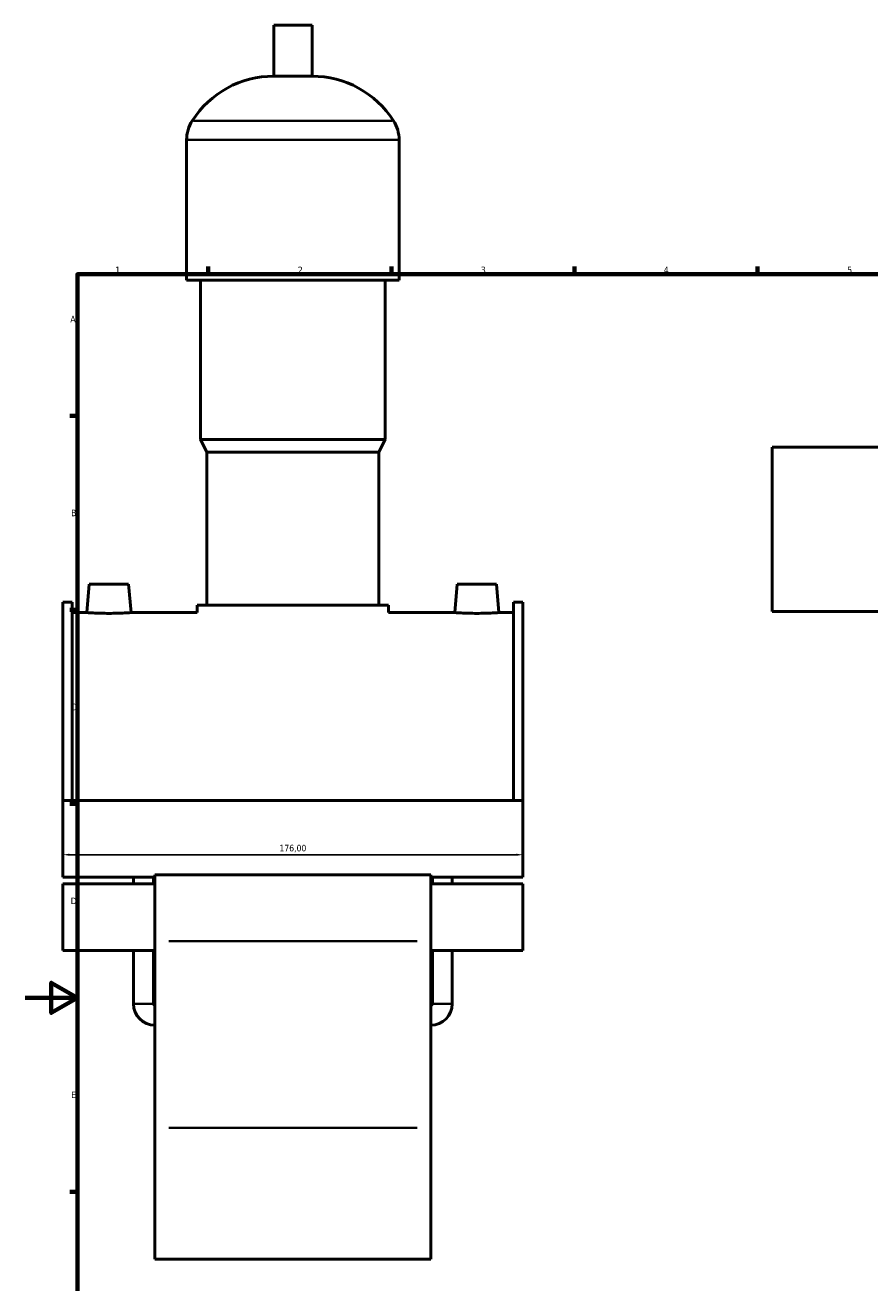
# Model space of a CAD drawing. Header units: millimetres. Extents: x 0 to 1022, y -235 to 1214.
# Tile 3 of 7: x 0 to 323, y 188 to 669. Entities that reach past the tile are written whole.
import ezdxf

# ---------------------------------------------------------------- set-up
doc = ezdxf.new("R2010")
doc.units = ezdxf.units.MM
for name, color, linetype, lineweight in [('Border (ISO)', 7, 'Continuous', 70), ('Dimension (ISO)', 7, 'Continuous', 25), ('Visible (ISO)', 7, 'Continuous', 50), ('Visible Narrow (ISO)', 7, 'Continuous', 35)]:
    doc.layers.add(name, color=color, linetype=linetype, lineweight=lineweight)
doc.styles.add('Note Text (ISO)', font='tahoma.ttf')
doc.dimstyles.new('Default (ISO)', dxfattribs={"dimtxt": 2.5, "dimasz": 2.5, "dimexe": 3.175, "dimexo": 0, "dimgap": 0.762, "dimtad": 1, "dimrnd": 1e-08, "dimzin": 0, "dimtxsty": 'Note Text (ISO)', "dimcen": 0.09, "dimdle": 10, "dimclrd": 256, "dimclre": 256, "dimclrt": 256, "dimazin": 0, "dimtfac": 1.40208, "dimtmove": 0, "dimatfit": 3, "dimfxl": 1, "dimtolj": 1, "dimtzin": 0, "dimlwd": -1, "dimlwe": -1, "dimarcsym": 0})

# ---------------------------------------------------------------- blocks, each defined once
blk = doc.blocks.new('Borders Default Border')
at = {"layer": 'Border (ISO)'}
for p, q in [((70.08, 574), (70.08, 576.9)), ((140.17, 574), (140.17, 576.9)), ((210.25, 574), (210.25, 576.9)), ((280.33, 574), (280.33, 576.9)), ((20, 519.75), (17.1, 519.75)), ((20, 445.5), (17.1, 445.5)), ((20, 371.25), (17.1, 371.25)), ((20, 222.75), (17.1, 222.75))]:
    blk.add_line(p, q, dxfattribs=at)
at = {"layer": 'Border (ISO)', "flags": 128}
for points in [[(20, 20), (20, 574), (821, 574), (821, 20), (20, 20)], [(0, 297), (20, 297), (10, 302.77), (10, 291.23), (20, 297)]]:
    blk.add_lwpolyline(points, dxfattribs=at)
at = {"layer": 'Border (ISO)', "color": 232, "true_color": 0xca0064, "char_height": 2.5, "attachment_point": 7, "style": 'Note Text (ISO)'}
for s, insert in [('2', (104.37, 574.4)), ('1', (34.48, 574.4)), ('3', (174.43, 574.35)), ('4', (244.42, 574.4)), ('5', (314.64, 574.35)), ('A', (17.29, 555.62)), ('B', (17.59, 481.38)), ('C', (17.43, 407.08)), ('D', (17.43, 332.88)), ('E', (17.64, 258.63))]:
    blk.add_mtext(s, dxfattribs=dict(at, insert=insert))
blk = doc.blocks.new('*D15')
at = {"layer": 'Defpoints', "color": 0, "transparency": 16777216}
for p in [(14.46, 357.86), (190.46, 357.86), (14.46, 351.8)]:
    blk.add_point(p, dxfattribs=at)
at = {"layer": 'Dimension (ISO)', "transparency": 16777216}
for p, q in [((14.46, 357.86), (14.46, 348.62)), ((190.46, 357.86), (190.46, 348.62)), ((187.96, 351.8), (16.96, 351.8))]:
    blk.add_line(p, q, dxfattribs=at)
for points in [[(16.96, 352.22), (16.96, 351.38), (14.46, 351.8)], [(187.96, 352.22), (187.96, 351.38), (190.46, 351.8)]]:
    blk.add_solid(points, dxfattribs=at)
at = {"layer": 'Dimension (ISO)', "color": 232, "true_color": 0xca0064, "transparency": 16777216, "insert": (102.46, 354.15), "char_height": 2.5, "attachment_point": 5, "style": 'Note Text (ISO)'}
blk.add_mtext('\\A1;176,00', dxfattribs=at)

msp = doc.modelspace()

# ---------------------------------------------------------------- linework, layer by layer
at = {"layer": 'Visible (ISO)'}
for p, q in [((109.779, 669.344), (95.139, 669.344)), ((95.139, 649.824), (95.139, 669.344)), ((109.779, 649.824), (109.779, 669.344)), ((109.779, 649.824), (95.139, 649.824)), ((61.792, 571.744), (61.792, 625.424)), ((143.125, 571.744), (143.125, 625.424)), ((143.125, 571.744), (61.792, 571.744)), ((67.079, 510.744), (67.079, 571.744)), ((137.839, 510.744), (137.839, 571.744)), ((137.839, 510.744), (67.079, 510.744)), ((69.519, 505.864), (67.079, 510.744)), ((135.399, 505.864), (137.839, 510.744)), ((135.399, 505.864), (69.519, 505.864)), ((69.519, 447.304), (69.519, 505.864)), ((135.399, 447.304), (135.399, 505.864)), ((285.841, 444.844), (285.841, 507.844)), ((285.841, 507.844), (437.911, 507.844)), ((24.559, 455.344), (23.607, 444.469)), ((39.559, 455.344), (24.559, 455.344)), ((39.559, 455.344), (40.51, 444.469)), ((165.359, 455.344), (164.407, 444.469)), ((165.359, 455.344), (180.359, 455.344)), ((180.359, 455.344), (181.31, 444.469)), ((14.459, 448.418), (14.459, 372.574)), ((14.459, 448.418), (17.979, 448.418)), ((17.979, 372.574), (17.979, 448.418)), ((186.939, 372.574), (186.939, 448.418)), ((186.939, 448.418), (190.459, 448.418)), ((190.459, 448.418), (190.459, 372.574)), ((23.607, 444.469), (17.979, 444.469)), ((65.859, 444.469), (40.51, 444.469)), ((139.059, 447.304), (65.859, 447.304)), ((65.859, 444.469), (65.859, 447.304)), ((139.059, 444.469), (139.059, 447.304)), ((164.407, 444.469), (139.059, 444.469)), ((186.939, 444.469), (181.31, 444.469)), ((285.841, 444.844), (435.241, 444.844)), ((14.459, 372.574), (14.459, 343.151)), ((190.459, 372.574), (14.459, 372.574)), ((190.459, 343.151), (190.459, 372.574)), ((49.659, 343.151), (14.459, 343.151)), ((41.434, 340.703), (41.434, 343.151)), ((49.084, 340.703), (49.084, 343.151)), ((49.659, 344.078), (49.659, 318.744)), ((155.259, 344.078), (49.659, 344.078)), ((155.259, 318.744), (155.259, 344.078)), ((190.459, 343.151), (155.259, 343.151)), ((155.834, 340.703), (155.834, 343.151)), ((163.484, 340.703), (163.484, 343.151)), ((14.459, 340.703), (14.459, 315.088)), ((49.659, 340.703), (14.459, 340.703)), ((190.459, 340.703), (155.259, 340.703)), ((190.459, 315.088), (190.459, 340.703)), ((49.659, 247.316), (49.659, 318.744)), ((155.259, 318.744), (155.259, 247.316)), ((49.659, 315.088), (14.459, 315.088)), ((41.434, 294.744), (41.434, 315.088)), ((49.084, 294.744), (49.084, 315.088)), ((190.459, 315.088), (155.259, 315.088)), ((155.834, 294.744), (155.834, 315.088)), ((163.484, 294.744), (163.484, 315.088)), ((49.659, 247.316), (49.659, 196.969)), ((155.259, 196.969), (155.259, 247.316)), ((155.259, 196.969), (49.659, 196.969))]:
    msp.add_line(p, q, dxfattribs=at)
for centre, radius, start, end in [((95.139, 612.778), 37.046, 90, 147.38758), ((109.779, 612.778), 37.046, 32.61242, 90), ((75.374, 625.424), 13.582, 147.38758, 180), ((129.543, 625.424), 13.582, 0, 32.61242), ((49.659, 294.744), 8.225, 180, 270), ((49.659, 294.744), 0.575, 180, 270), ((155.259, 294.744), 8.225, 270, 0), ((155.259, 294.744), 0.575, 270, 0)]:
    msp.add_arc(centre, radius, start, end, dxfattribs=at)
for points, knots in [([(32.059, 444.196), (30.995, 444.196), (29.862, 444.211), (27.778, 444.262), (26.827, 444.299), (25.328, 444.367), (24.679, 444.404), (23.819, 444.455), (23.607, 444.469), (23.607, 444.469)], [2.5511956, 2.5511956, 2.5511956, 2.5511956, 2.870198, 2.870198, 3.1892004, 3.1892004, 3.5079969, 3.5079969, 3.8267933, 3.8267933, 3.8267933, 3.8267933]), ([(40.51, 444.469), (40.51, 444.469), (40.299, 444.455), (39.438, 444.404), (38.789, 444.367), (37.29, 444.299), (36.34, 444.262), (34.256, 444.211), (33.122, 444.196), (32.059, 444.196)], [6.3779889, 6.3779889, 6.3779889, 6.3779889, 6.6967854, 6.6967854, 7.0155818, 7.0155818, 7.3345843, 7.3345843, 7.6535867, 7.6535867, 7.6535867, 7.6535867]), ([(172.859, 444.196), (171.795, 444.196), (170.662, 444.211), (168.578, 444.262), (167.627, 444.299), (166.128, 444.367), (165.479, 444.404), (164.619, 444.455), (164.407, 444.469), (164.407, 444.469)], [0, 0, 0, 0, 0.3190024, 0.3190024, 0.6380049, 0.6380049, 0.9568013, 0.9568013, 1.2755978, 1.2755978, 1.2755978, 1.2755978]), ([(181.31, 444.469), (181.31, 444.469), (181.099, 444.455), (180.238, 444.404), (179.589, 444.367), (178.09, 444.299), (177.14, 444.262), (175.056, 444.211), (173.922, 444.196), (172.859, 444.196)], [3.8267933, 3.8267933, 3.8267933, 3.8267933, 4.1455898, 4.1455898, 4.4643863, 4.4643863, 4.7833887, 4.7833887, 5.1023911, 5.1023911, 5.1023911, 5.1023911])]:
    msp.add_open_spline(points, degree=3, knots=knots, dxfattribs=at)
at = {"layer": 'Visible Narrow (ISO)'}
for p, q in [((140.51, 632.744), (64.408, 632.744)), ((142.625, 625.424), (62.293, 625.424)), ((149.979, 318.744), (54.939, 318.744)), ((41.481, 294.744), (49.036, 294.744)), ((163.436, 294.744), (155.881, 294.744)), ((149.979, 247.316), (54.939, 247.316))]:
    msp.add_line(p, q, dxfattribs=at)

# ---------------------------------------------------------------- block references
msp.add_blockref('Borders Default Border', (0, 0))

# ---------------------------------------------------------------- dimensions: what is measured, and where the dimension line sits
at = {"layer": 'Dimension (ISO)'}
dim = msp.add_linear_dim(base=(14.459, 351.799), p1=(190.459, 357.863), p2=(14.459, 357.863), dimstyle='Default (ISO)', dxfattribs=at)
dim.commit()
dim.dimension.update_dxf_attribs({"geometry": '*D15', "text_midpoint": (102.459, 354.147)})

doc.saveas('drawing.dxf')
